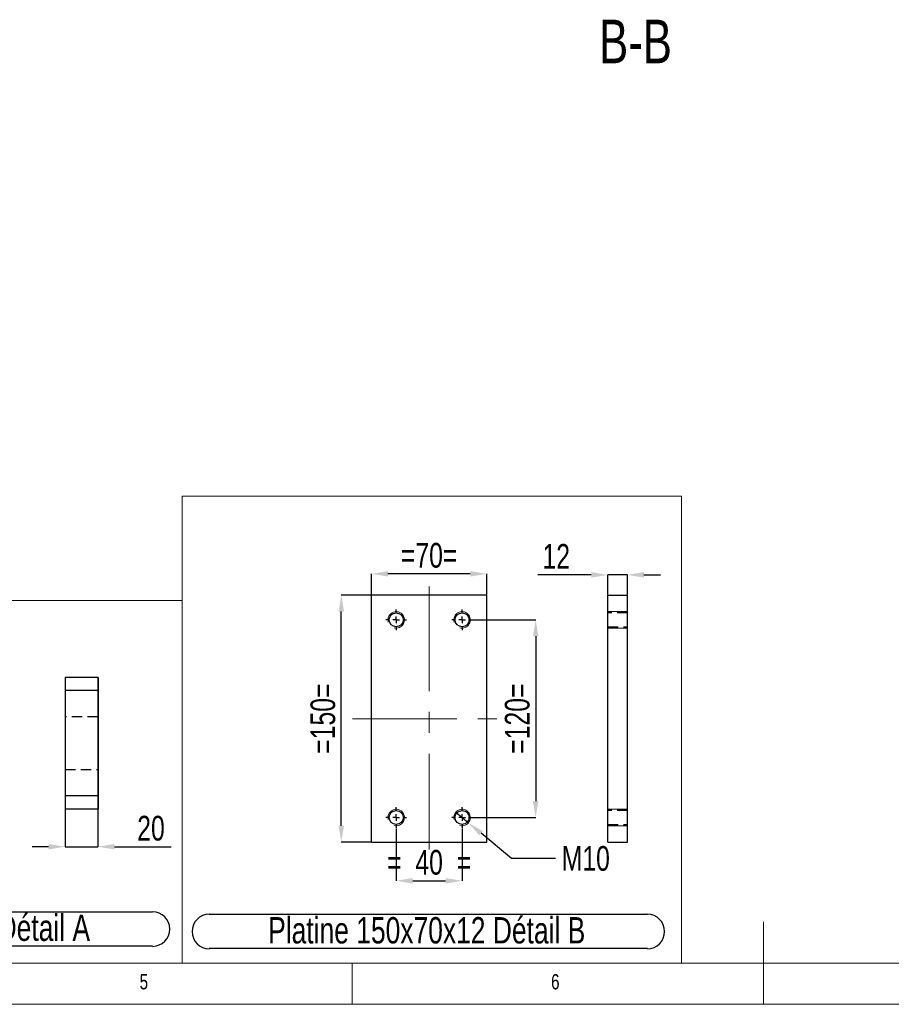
# Model space of a CAD drawing. Header units: millimetres. Extents: x 5 to 589, y 5 to 415.
# Tile 3 of 10: x 207 to 313, y 5 to 125. Entities that reach past the tile are written whole.
import ezdxf

# ---------------------------------------------------------------- set-up
doc = ezdxf.new("R2010")
doc.units = ezdxf.units.MM
doc.header["$PDSIZE"] = -1
doc.linetypes.add('CENTERX2', pattern=[20.32, 12.7, -2.54, 2.54, -2.54])
doc.linetypes.add('HIDDEN', pattern=[1.905, 1.27, -0.635])
for name, color, linetype in [('COTES', 1, 'Continuous'), ('NOTES', 6, 'Continuous'), ('TRAIT-FINS', 9, 'Continuous'), ('TRAIT-MIXTES', 3, 'CENTERX2'), ('TRAIT-TIRET', 2, 'HIDDEN')]:
    doc.layers.add(name, color=color, linetype=linetype)
doc.layers.add('TRAIT-FORT', color=4, linetype='Continuous', lineweight=25)
doc.styles.add('SLDTEXTSTYLE0', font='TXT', dxfattribs={"width": 0.75})
doc.dimstyles.new('SLDDIMSTYLE2', dxfattribs={"dimtxt": 3, "dimasz": 2, "dimexe": 0, "dimexo": 0.0625, "dimgap": 0.75, "dimtad": 1, "dimlfac": 5, "dimrnd": 1e-09, "dimzin": 12, "dimdsep": 46, "dimtxsty": 'SLDTEXTSTYLE0', "dimsah": 1, "dimcen": 0.09, "dimadec": 0, "dimazin": 3, "dimtfac": 1, "dimtofl": 0, "dimtmove": 0, "dimatfit": 3, "dimfxl": 1, "dimfrac": 2, "dimtolj": 1, "dimtzin": 12, "dimarcsym": 0})
doc.dimstyles.new('SLDDIMSTYLE3', dxfattribs={"dimtxt": 3, "dimasz": 2, "dimexe": 0, "dimexo": 0.0625, "dimgap": 0.75, "dimtad": 1, "dimlfac": 5, "dimrnd": 1e-09, "dimzin": 12, "dimdsep": 46, "dimtxsty": 'SLDTEXTSTYLE0', "dimsah": 1, "dimcen": 0.09, "dimadec": 0, "dimazin": 3, "dimtfac": 1, "dimtmove": 0, "dimatfit": 0, "dimfxl": 1, "dimfrac": 2, "dimtolj": 1, "dimtzin": 12, "dimarcsym": 0})
doc.dimstyles.new('SLDDIMSTYLE4', dxfattribs={"dimtxt": 3, "dimasz": 2, "dimexe": 0, "dimexo": 0.0625, "dimgap": 0.75, "dimtad": 0, "dimtih": 1, "dimtoh": 1, "dimlfac": 5, "dimrnd": 1e-09, "dimzin": 12, "dimdsep": 46, "dimtxsty": 'SLDTEXTSTYLE0', "dimblk1": 'NONE', "dimsah": 1, "dimcen": 0, "dimadec": 0, "dimazin": 3, "dimtfac": 1, "dimtmove": 0, "dimatfit": 3, "dimldrblk": 'NONE', "dimfxl": 1, "dimfrac": 2, "dimtolj": 1, "dimtzin": 12, "dimarcsym": 0})

# ---------------------------------------------------------------- blocks, each defined once
blk = doc.blocks.new('_D_11')
at = {"layer": 'COTES', "color": 0, "lineweight": -2, "transparency": 16777216}
for p, q in [((249.29, 54.69), (245.68, 54.69)), ((245.68, 26.69), (245.68, 52.69)), ((249.29, 24.69), (245.68, 24.69))]:
    blk.add_line(p, q, dxfattribs=at)
at = {"layer": 'COTES', "color": 0, "transparency": 16777216}
for points in [[(245.34, 52.69), (246.01, 52.69), (245.68, 54.69)], [(245.34, 26.69), (246.01, 26.69), (245.68, 24.69)]]:
    blk.add_solid(points, dxfattribs=at)
at = {"layer": 'Defpoints', "color": 0, "transparency": 16777216}
for p in [(245.68, 54.69), (249.35, 54.69), (249.35, 24.69)]:
    blk.add_point(p, dxfattribs=at)
at = {"layer": 'COTES', "color": 0, "transparency": 16777216, "insert": (241.93, 39.69), "char_height": 3, "attachment_point": 2, "rotation": 90, "style": 'SLDTEXTSTYLE0'}
blk.add_mtext('\\A1;=150=', dxfattribs=at)
blk = doc.blocks.new('_D_12')
at = {"layer": 'COTES', "color": 0, "lineweight": -2, "transparency": 16777216}
for p, q in [((261.67, 51.69), (269.3, 51.69)), ((269.3, 49.69), (269.3, 29.69)), ((261.67, 27.69), (269.3, 27.69))]:
    blk.add_line(p, q, dxfattribs=at)
at = {"layer": 'COTES', "color": 0, "transparency": 16777216}
for points in [[(268.96, 49.69), (269.63, 49.69), (269.3, 51.69)], [(268.96, 29.69), (269.63, 29.69), (269.3, 27.69)]]:
    blk.add_solid(points, dxfattribs=at)
at = {"layer": 'Defpoints', "color": 0, "transparency": 16777216}
for p in [(261.6, 51.69), (261.6, 27.69), (269.3, 27.69)]:
    blk.add_point(p, dxfattribs=at)
at = {"layer": 'COTES', "color": 0, "transparency": 16777216, "insert": (265.55, 39.69), "char_height": 3, "attachment_point": 2, "rotation": 90, "style": 'SLDTEXTSTYLE0'}
blk.add_mtext('\\A1;=120=', dxfattribs=at)
blk = doc.blocks.new('_D_13')
at = {"layer": 'COTES', "color": 0, "lineweight": -2, "transparency": 16777216}
for p, q in [((252.35, 26.37), (252.35, 20)), ((260.35, 26.37), (260.35, 20)), ((254.35, 20), (258.35, 20))]:
    blk.add_line(p, q, dxfattribs=at)
at = {"layer": 'COTES', "color": 0, "transparency": 16777216}
for points in [[(254.35, 20.33), (254.35, 19.66), (252.35, 20)], [(258.35, 20.33), (258.35, 19.66), (260.35, 20)]]:
    blk.add_solid(points, dxfattribs=at)
at = {"layer": 'Defpoints', "color": 0, "transparency": 16777216}
for p in [(252.35, 26.44), (260.35, 26.44), (260.35, 20)]:
    blk.add_point(p, dxfattribs=at)
at = {"layer": 'COTES', "color": 0, "transparency": 16777216, "insert": (256.35, 23.75), "char_height": 3, "attachment_point": 2, "style": 'SLDTEXTSTYLE0'}
blk.add_mtext('\\A1;=  40  =', dxfattribs=at)
blk = doc.blocks.new('_D_14')
at = {"layer": 'COTES', "color": 0, "lineweight": -2, "transparency": 16777216}
for p, q in [((249.35, 54.75), (249.35, 57.28)), ((261.35, 57.28), (251.35, 57.28)), ((263.35, 54.75), (263.35, 57.28))]:
    blk.add_line(p, q, dxfattribs=at)
at = {"layer": 'COTES', "color": 0, "transparency": 16777216}
for points in [[(251.35, 57.61), (251.35, 56.95), (249.35, 57.28)], [(261.35, 57.61), (261.35, 56.95), (263.35, 57.28)]]:
    blk.add_solid(points, dxfattribs=at)
at = {"layer": 'Defpoints', "color": 0, "transparency": 16777216}
for p in [(249.35, 57.28), (249.35, 54.69), (263.35, 54.69)]:
    blk.add_point(p, dxfattribs=at)
at = {"layer": 'COTES', "color": 0, "transparency": 16777216, "insert": (256.35, 61.03), "char_height": 3, "attachment_point": 2, "style": 'SLDTEXTSTYLE0'}
blk.add_mtext('\\A1;=70=', dxfattribs=at)
blk = doc.blocks.new('_D_15')
at = {"layer": 'COTES', "color": 0, "lineweight": -2, "transparency": 16777216}
for p, q in [((259.58, 28.32), (261.12, 27.05)), ((266.37, 22.72), (262.67, 25.78)), ((271.71, 22.72), (266.37, 22.72))]:
    blk.add_line(p, q, dxfattribs=at)
at = {"layer": 'COTES', "color": 0, "transparency": 16777216}
blk.add_solid([(262.88, 26.03), (262.45, 25.52), (261.12, 27.05)], dxfattribs=at)
at = {"layer": 'Defpoints', "color": 0, "transparency": 16777216}
for p in [(259.58, 28.32), (261.12, 27.05)]:
    blk.add_point(p, dxfattribs=at)
at = {"layer": 'COTES', "color": 0, "transparency": 16777216, "insert": (272.46, 24.22), "char_height": 3, "attachment_point": 1, "style": 'SLDTEXTSTYLE0'}
blk.add_mtext('\\A1;M10', dxfattribs=at)
blk = doc.blocks.new('_None')
blk = doc.blocks.new('SW_NOTE_3')
at = {"layer": 'NOTES', "color": 0}
for p, q in [((-0.03, 4.47), (53.22, 4.47)), ((53.22, 0.3), (-0.03, 0.3))]:
    blk.add_line(p, q, dxfattribs=at)
for centre, start, end in [((-0.03, 2.38), 90, 270), ((53.22, 2.38), 270, 90)]:
    blk.add_arc(centre, 2.09, start, end, dxfattribs=at)
at = {"layer": 'NOTES', "color": 0, "insert": (26.4, 4.13), "char_height": 3.2, "attachment_point": 2, "style": 'SLDTEXTSTYLE0'}
blk.add_mtext('Platine 150x70x12 Détail B', dxfattribs=at)
blk = doc.blocks.new('SW_CENTERMARKSYMBOL_6')
at = {"layer": 'TRAIT-MIXTES', "color": 0}
for p, q in [((0, 0.8), (0, 1.25)), ((-0.8, 0), (-1.25, 0)), ((0, 0), (-0.4, 0)), ((0, 0), (0, 0.4)), ((0, 0), (0, -0.4)), ((0, 0), (0.4, 0)), ((0.8, 0), (1.25, 0)), ((0, -0.8), (0, -1.25))]:
    blk.add_line(p, q, dxfattribs=at)
blk = doc.blocks.new('SW_CENTERMARKSYMBOL_7')
at = {"layer": 'TRAIT-MIXTES', "color": 0}
for p, q in [((0, 0.8), (0, 1.25)), ((-0.8, 0), (-1.25, 0)), ((0, 0), (-0.4, 0)), ((0, 0), (0, 0.4)), ((0, 0), (0, -0.4)), ((0, 0), (0.4, 0)), ((0.8, 0), (1.25, 0)), ((0, -0.8), (0, -1.25))]:
    blk.add_line(p, q, dxfattribs=at)
blk = doc.blocks.new('SW_CENTERMARKSYMBOL_8')
at = {"layer": 'TRAIT-MIXTES', "color": 0}
for p, q in [((0, 0.8), (0, 1.25)), ((-0.8, 0), (-1.25, 0)), ((0, 0), (-0.4, 0)), ((0, 0), (0, 0.4)), ((0, 0), (0, -0.4)), ((0, 0), (0.4, 0)), ((0.8, 0), (1.25, 0)), ((0, -0.8), (0, -1.25))]:
    blk.add_line(p, q, dxfattribs=at)
blk = doc.blocks.new('SW_CENTERMARKSYMBOL_9')
at = {"layer": 'TRAIT-MIXTES', "color": 0}
for p, q in [((0, 0.8), (0, 1.25)), ((-0.8, 0), (-1.25, 0)), ((0, 0), (-0.4, 0)), ((0, 0), (0, 0.4)), ((0, 0), (0, -0.4)), ((0, 0), (0.4, 0)), ((0.8, 0), (1.25, 0)), ((0, -0.8), (0, -1.25))]:
    blk.add_line(p, q, dxfattribs=at)
blk = doc.blocks.new('SW_NOTE_25')
at = {"layer": 'NOTES', "color": 0}
for p, q in [((-0.08, 4.45), (51.52, 4.45)), ((51.52, 0.28), (-0.08, 0.28))]:
    blk.add_line(p, q, dxfattribs=at)
for centre, start, end in [((-0.08, 2.36), 90, 270), ((51.52, 2.36), 270, 90)]:
    blk.add_arc(centre, 2.09, start, end, dxfattribs=at)
at = {"layer": 'NOTES', "color": 0, "insert": (25.55, 4.13), "char_height": 3.2, "attachment_point": 2, "style": 'SLDTEXTSTYLE0'}
blk.add_mtext('Platine 80x80x20 Détail A', dxfattribs=at)
blk = doc.blocks.new('_D_23')
at = {"layer": 'COTES', "color": 0, "lineweight": -2, "transparency": 16777216}
for p, q in [((276.05, 57.15), (269.55, 57.15)), ((278.05, 54.75), (278.05, 57.15)), ((280.45, 57.15), (278.05, 57.15)), ((280.45, 54.75), (280.45, 57.15)), ((282.45, 57.15), (284.45, 57.15))]:
    blk.add_line(p, q, dxfattribs=at)
at = {"layer": 'COTES', "color": 0, "transparency": 16777216}
for points in [[(276.05, 57.49), (276.05, 56.82), (278.05, 57.15)], [(282.45, 57.49), (282.45, 56.82), (280.45, 57.15)]]:
    blk.add_solid(points, dxfattribs=at)
at = {"layer": 'Defpoints', "color": 0, "transparency": 16777216}
for p in [(280.45, 57.15), (278.05, 54.69), (280.45, 54.69)]:
    blk.add_point(p, dxfattribs=at)
at = {"layer": 'COTES', "color": 0, "transparency": 16777216, "insert": (271.8, 60.9), "char_height": 3, "attachment_point": 2, "style": 'SLDTEXTSTYLE0'}
blk.add_mtext('\\A1;12', dxfattribs=at)
blk = doc.blocks.new('_D_24')
at = {"layer": 'COTES', "color": 0, "lineweight": -2, "transparency": 16777216}
for p, q in [((212.11, 44.64), (212.11, 24.14)), ((216.11, 44.64), (216.11, 24.14)), ((210.11, 24.14), (208.11, 24.14)), ((212.11, 24.14), (216.11, 24.14)), ((218.11, 24.14), (224.99, 24.14))]:
    blk.add_line(p, q, dxfattribs=at)
at = {"layer": 'COTES', "color": 0, "transparency": 16777216}
for points in [[(210.11, 24.47), (210.11, 23.81), (212.11, 24.14)], [(218.11, 24.47), (218.11, 23.81), (216.11, 24.14)]]:
    blk.add_solid(points, dxfattribs=at)
at = {"layer": 'Defpoints', "color": 0, "transparency": 16777216}
for p in [(212.11, 44.7), (216.11, 44.7), (212.11, 24.14)]:
    blk.add_point(p, dxfattribs=at)
at = {"layer": 'COTES', "color": 0, "transparency": 16777216, "insert": (222.55, 27.89), "char_height": 3, "attachment_point": 2, "style": 'SLDTEXTSTYLE0'}
blk.add_mtext('\\A1;20', dxfattribs=at)

msp = doc.modelspace()

# ---------------------------------------------------------------- linework, layer by layer
at = {"lineweight": 18}
for p, q in [((286.999, 66.6997), (226.3228, 66.6997)), ((226.3228, 9.9996), (226.3228, 66.6997)), ((286.999, 9.9996), (286.999, 66.6997)), ((226.3228, 54.0223), (168.1718, 54.0223)), ((226.3228, 9.9996), (226.3228, 54.0223)), ((297, 5), (297, 15)), ((10, 10), (584, 10)), ((226.3228, 9.9996), (168.1718, 9.9996)), ((286.999, 9.9996), (226.3228, 9.9996)), ((247, 5), (247, 10)), ((5, 5), (589, 5))]:
    msp.add_line(p, q, dxfattribs=at)
at = {"layer": 'TRAIT-FINS', "lineweight": 18}
for p, q in [((280.4521, 52.6875), (278.0521, 52.6875)), ((280.4521, 52.6875), (278.0521, 52.6875)), ((280.4521, 50.6875), (278.0521, 50.6875)), ((280.4521, 50.6875), (278.0521, 50.6875)), ((280.4521, 28.6875), (278.0521, 28.6875)), ((280.4521, 28.6875), (278.0521, 28.6875)), ((280.4521, 26.6875), (278.0521, 26.6875)), ((280.4521, 26.6875), (278.0521, 26.6875))]:
    msp.add_line(p, q, dxfattribs=at)
for centre in [(252.3535, 51.6875), (260.3535, 51.6875), (252.3535, 27.6875), (260.3535, 27.6875)]:
    msp.add_arc(centre, 1, 255, 195, dxfattribs=at)
at = {"layer": 'TRAIT-FORT', "lineweight": 25}
for p, q in [((249.3535, 24.6875), (249.3535, 54.6875)), ((263.3535, 54.6875), (249.3535, 54.6875)), ((263.3535, 24.6875), (263.3535, 54.6875)), ((278.0521, 24.6875), (278.0521, 54.6875)), ((278.0521, 54.6875), (280.4521, 54.6875)), ((280.4521, 24.6875), (280.4521, 54.6875)), ((216.1108, 44.7013), (212.1108, 44.7013)), ((212.1108, 44.7013), (212.1108, 43.1013)), ((216.1108, 44.7013), (216.1108, 43.1013)), ((216.1108, 43.1013), (212.1108, 43.1013)), ((212.1108, 43.1013), (212.1108, 30.3013)), ((216.1108, 43.1013), (216.1108, 30.3013)), ((216.1108, 30.3013), (212.1108, 30.3013)), ((212.1108, 30.3013), (212.1108, 28.7013)), ((216.1108, 30.3013), (216.1108, 28.7013)), ((216.1108, 28.7013), (212.1108, 28.7013)), ((249.3535, 24.6875), (263.3535, 24.6875)), ((278.0521, 24.6875), (280.4521, 24.6875))]:
    msp.add_line(p, q, dxfattribs=at)
for centre in [(252.3535, 51.6875), (260.3535, 51.6875), (252.3535, 27.6875), (260.3535, 27.6875)]:
    msp.add_circle(centre, 0.85, dxfattribs=at)
at = {"layer": 'TRAIT-MIXTES', "lineweight": 18}
for p, q in [((256.3535, 55.7448), (256.3535, 23.7994)), ((247.0322, 39.6875), (264.5942, 39.6875))]:
    msp.add_line(p, q, dxfattribs=at)
at = {"layer": 'TRAIT-TIRET'}
for p, q in [((280.4521, 52.5375), (278.0521, 52.5375)), ((278.0521, 50.8375), (280.4521, 50.8375)), ((216.1108, 43.1013), (212.1108, 43.1013)), ((216.1108, 39.9013), (212.1108, 39.9013)), ((212.1108, 33.5013), (216.1108, 33.5013)), ((216.1108, 30.3013), (212.1108, 30.3013)), ((280.4521, 28.5375), (278.0521, 28.5375)), ((278.0521, 26.8375), (280.4521, 26.8375))]:
    msp.add_line(p, q, dxfattribs=at)

# ---------------------------------------------------------------- block references
at = {"layer": 'NOTES'}
for name, p in [('SW_NOTE_25', (171.2214, 11.7707)), ('SW_NOTE_3', (229.659, 11.4597))]:
    msp.add_blockref(name, p, dxfattribs=at)
at = {"layer": 'TRAIT-MIXTES'}
for name, p in [('SW_CENTERMARKSYMBOL_6', (252.3535, 51.6875)), ('SW_CENTERMARKSYMBOL_8', (260.3535, 51.6875)), ('SW_CENTERMARKSYMBOL_7', (252.3535, 27.6875)), ('SW_CENTERMARKSYMBOL_9', (260.3535, 27.6875))]:
    msp.add_blockref(name, p, dxfattribs=at)

# ---------------------------------------------------------------- texts
at = {"layer": 'NOTES', "style": 'SLDTEXTSTYLE0'}
for s, insert, char_height, attachment_point in [('B-B', (281.4329, 124.5767), 5.29167, 2), ('5', (221.1667, 8.668), 1.8521, 1), ('6', (271.1667, 8.668), 1.8521, 1)]:
    msp.add_mtext(s, dxfattribs=dict(at, insert=insert, char_height=char_height, attachment_point=attachment_point))

# ---------------------------------------------------------------- dimensions: what is measured, and where the dimension line sits
at = {"layer": 'COTES'}
for base, p1, p2, text, dimstyle, picture, middle in [((249.3535, 57.2787), (263.3535, 54.6875), (249.3535, 54.6875), '=<>=', 'SLDDIMSTYLE2', '_D_14', (256.3535, 57.2787)), ((260.3535, 19.998), (252.3535, 26.4375), (260.3535, 26.4375), '=  <>  =', 'SLDDIMSTYLE3', '_D_13', (256.3535, 19.998))]:
    dim = msp.add_linear_dim(base=base, p1=p1, p2=p2, text=text, dimstyle=dimstyle, dxfattribs=at)
    dim.commit()
    dim.dimension.update_dxf_attribs({"geometry": picture, "text_midpoint": middle, "dimtype": 160})
for base, p1, p2, picture, middle in [((280.4521, 57.1544), (278.0521, 54.6875), (280.4521, 54.6875), '_D_23', (271.8021, 57.1544)), ((212.1108, 24.1385), (216.1108, 44.7013), (212.1108, 44.7013), '_D_24', (222.5483, 24.1385))]:
    dim = msp.add_linear_dim(base=base, p1=p1, p2=p2, dimstyle='SLDDIMSTYLE3', dxfattribs=at)
    dim.commit()
    dim.dimension.update_dxf_attribs({"geometry": picture, "text_midpoint": middle, "dimtype": 160})
for base, p1, p2, picture, middle in [((245.6774, 54.6875), (249.3535, 24.6875), (249.3535, 54.6875), '_D_11', (245.6774, 39.6875)), ((269.2978, 27.6875), (261.6035, 51.6875), (261.6035, 27.6875), '_D_12', (269.2978, 39.6875))]:
    dim = msp.add_linear_dim(base=base, p1=p1, p2=p2, angle=90, text='=<>=', dimstyle='SLDDIMSTYLE2', dxfattribs=at)
    dim.commit()
    dim.dimension.update_dxf_attribs({"geometry": picture, "text_midpoint": middle, "dimtype": 160})
dim = msp.add_diameter_dim_2p(p1=(259.5824, 28.3241), p2=(261.1247, 27.0508), text='M10', dimstyle='SLDDIMSTYLE4', override={"dimpost": '<>'}, dxfattribs=at)
dim.commit()
dim.dimension.update_dxf_attribs({"geometry": '_D_15', "text_midpoint": (274.896, 22.7202), "dimtype": 163})

doc.saveas('drawing.dxf')
